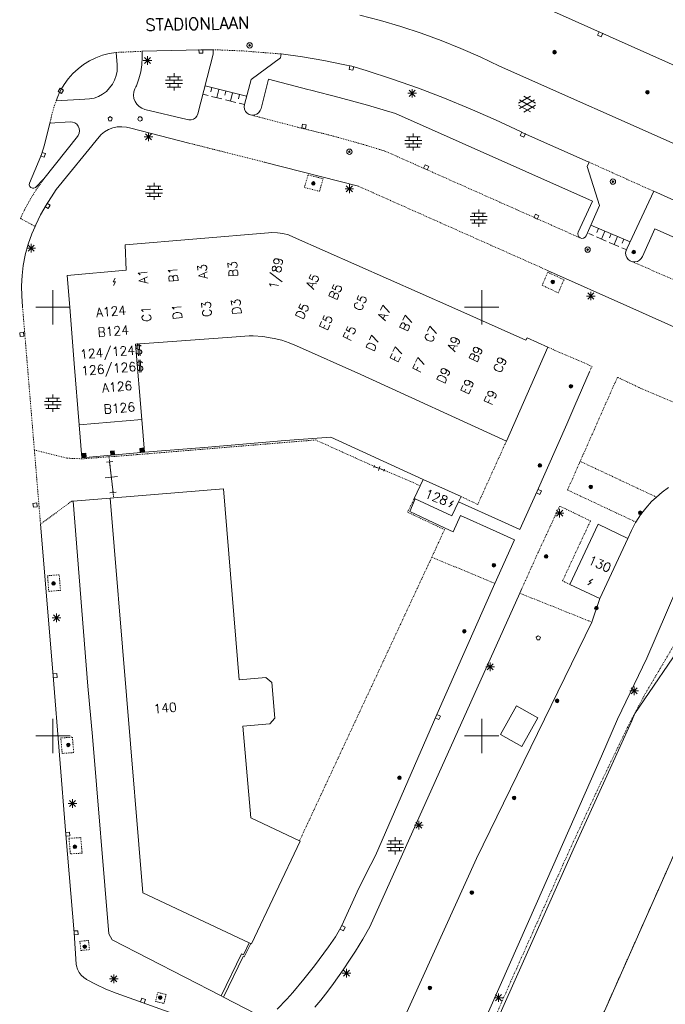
# Model space of a CAD drawing. Header units: millimetres. Extents: x 135944 to 142000, y 454200 to 456692.
# Tile 179 of 185: x 138146 to 138221, y 454519 to 454634. Entities that reach past the tile are written whole.
import ezdxf
from ezdxf.enums import TextEntityAlignment as Align

# ---------------------------------------------------------------- set-up
doc = ezdxf.new("R2010")
doc.units = ezdxf.units.MM
for name, pattern in [('TotaalGBKN2013X$0$DASHDOT', [1, 0.5, -0.25, 0, -0.25]), ('TotaalGBKN2013X$0$DOT', [0.25, 0, -0.25]), ('TotaalGBKN2013X$0$HIDDEN', [0.375, 0.25, -0.125])]:
    doc.linetypes.add(name, pattern=pattern)
doc.layers.get('0').update_dxf_attribs({"color": 251})
doc.layers.add('TotaalGBKN2013X$0$1', color=251, linetype='Continuous')
doc.layers.add('TotaalGBKN2013X$0$GBKN binnenstad 2009$0$SEMANT_ SYMB_', color=251, linetype='Continuous')
doc.styles.add('TotaalGBKN2013X$0$TXT', font='txt.shx')

# ---------------------------------------------------------------- blocks, each defined once
blk = doc.blocks.new('TotaalGBKN2013X$0$A$C7E336BC7')
at = {"linetype": 'Continuous', "lineweight": 0}
for p, q in [((138185792, 454634052), (138188192, 454633433)), ((138230741, 454624471), (138208361, 454634511)), ((138188192, 454633433), (138190571, 454632738)), ((138190571, 454632738), (138192926, 454631966)), ((138192926, 454631966), (138195255, 454631118)), ((138195255, 454631118), (138197555, 454630196)), ((138155013, 454629101), (138155777, 454629384)), ((138155777, 454629384), (138156566, 454629592)), ((138156566, 454629592), (138157371, 454629721)), ((138157501, 454628281), (138157371, 454629721)), ((138160426, 454629139), (138160370, 454628294)), ((138160411, 454629851), (138167261, 454630041)), ((138160411, 454629851), (138160426, 454629139)), ((138160687, 454628418), (138161395, 454629126)), ((138161395, 454628418), (138160687, 454629126)), ((138161041, 454628272), (138161041, 454629272)), ((138166891, 454622541), (138168701, 454629531)), ((138167261, 454630041), (138168671, 454630041)), ((138168701, 454629531), (138168671, 454630041)), ((138176541, 454629091), (138176611, 454629541)), ((138179100, 454629200), (138176611, 454629541)), ((138181578, 454628780), (138179100, 454629200)), ((138197555, 454630196), (138199825, 454629200)), ((138199825, 454629200), (138202061, 454628131)), ((138152936, 454627823), (138153585, 454628316)), ((138153585, 454628316), (138154280, 454628743)), ((138154280, 454628743), (138155013, 454629101)), ((138157484, 454627549), (138157510, 454628095)), ((138157510, 454628095), (138157501, 454628281)), ((138160370, 454628294), (138160235, 454627457)), ((138160541, 454628772), (138161541, 454628772)), ((138173101, 454626561), (138176541, 454629091)), ((138184040, 454628281), (138181578, 454628780)), ((138184841, 454628101), (138184040, 454628281)), ((138186521, 454627611), (138184841, 454628101)), ((138202061, 454628131), (138229751, 454615821)), ((138151797, 454626658), (138152338, 454627268)), ((138152338, 454627268), (138152936, 454627823)), ((138157196, 454626497), (138157378, 454627012)), ((138157378, 454627012), (138157484, 454627549)), ((138160235, 454627457), (138160021, 454626637)), ((138163320, 454626884), (138164920, 454626884)), ((138163620, 454626484), (138163620, 454626884)), ((138164120, 454626884), (138164120, 454627284)), ((138164620, 454626484), (138164620, 454626884)), ((138189590, 454626611), (138186521, 454627611)), ((138150995, 454625457), (138151319, 454625998)), ((138151319, 454625998), (138151797, 454626658)), ((138156616, 454625573), (138156940, 454626014)), ((138156940, 454626014), (138157196, 454626497)), ((138159661, 454625691), (138159546, 454625467)), ((138159731, 454625841), (138159661, 454625691)), ((138160021, 454626637), (138159731, 454625841)), ((138163140, 454626484), (138165100, 454626484)), ((138163140, 454626084), (138165100, 454626084)), ((138163320, 454625684), (138164920, 454625684)), ((138163620, 454625684), (138163620, 454626084)), ((138164120, 454626084), (138164120, 454626484)), ((138164120, 454625284), (138164120, 454625684)), ((138164620, 454625684), (138164620, 454626084)), ((138172577, 454624606), (138167741, 454625822)), ((138172321, 454623651), (138173101, 454626561)), ((138175151, 454626591), (138174261, 454623201)), ((138179721, 454625391), (138175151, 454626591)), ((138192634, 454625536), (138189590, 454626611)), ((138150391, 454624081), (138150576, 454624576)), ((138150576, 454624576), (138150790, 454625058)), ((138150790, 454625058), (138150995, 454625457)), ((138154802, 454624406), (138155315, 454624594)), ((138155315, 454624594), (138155795, 454624856)), ((138155795, 454624856), (138156232, 454625184)), ((138156232, 454625184), (138156616, 454625573)), ((138159437, 454625108), (138159406, 454624735)), ((138159406, 454624735), (138159455, 454624364)), ((138159546, 454625467), (138159437, 454625108)), ((138168102, 454624700), (138167490, 454624854)), ((138168547, 454625619), (138168425, 454625134)), ((138169706, 454624296), (138168503, 454624599)), ((138169348, 454625417), (138169104, 454624448)), ((138170150, 454625216), (138170028, 454624731)), ((138170952, 454625014), (138170708, 454624044)), ((138171753, 454624812), (138171631, 454624328)), ((138180078, 454625307), (138179721, 454625391)), ((138183387, 454624479), (138180078, 454625307)), ((138191391, 454624952), (138192391, 454624952)), ((138191537, 454624598), (138192245, 454625306)), ((138192245, 454624598), (138191537, 454625306)), ((138191891, 454624452), (138191891, 454625452)), ((138195649, 454624385), (138192634, 454625536)), ((138204268, 454623798), (138205670, 454624607)), ((138206268, 454623815), (138204882, 454624616)), ((138150391, 454624081), (138153721, 454624261)), ((138153721, 454624261), (138154267, 454624294)), ((138154267, 454624294), (138154802, 454624406)), ((138159455, 454624364), (138159581, 454624011)), ((138159581, 454624011), (138159779, 454623693)), ((138159779, 454623693), (138160040, 454623425)), ((138160040, 454623425), (138160352, 454623217)), ((138171309, 454623893), (138170106, 454624196)), ((138172318, 454623639), (138171710, 454623792)), ((138172292, 454623371), (138172321, 454623651)), ((138172342, 454623094), (138172292, 454623371)), ((138186675, 454623573), (138183387, 454624479)), ((138189941, 454622591), (138186675, 454623573)), ((138198636, 454623160), (138195649, 454624385)), ((138205669, 454622775), (138204268, 454623584)), ((138204405, 454623185), (138206138, 454624184)), ((138206138, 454623196), (138204406, 454624198)), ((138204882, 454622766), (138206268, 454623566)), ((138160352, 454623217), (138160701, 454623081)), ((138160701, 454623081), (138165651, 454621911)), ((138166612, 454622082), (138166785, 454622291)), ((138166785, 454622291), (138166891, 454622541)), ((138172467, 454622842), (138172342, 454623094)), ((138172659, 454622635), (138172467, 454622842)), ((138172900, 454622490), (138172659, 454622635)), ((138173044, 454622442), (138172900, 454622490)), ((138173230, 454622414), (138173044, 454622442)), ((138173511, 454622437), (138173230, 454622414)), ((138173773, 454622539), (138173511, 454622437)), ((138173997, 454622710), (138173773, 454622539)), ((138174164, 454622937), (138173997, 454622710)), ((138174261, 454623201), (138174164, 454622937)), ((138212901, 454612371), (138189941, 454622591)), ((138201591, 454621862), (138198636, 454623160)), ((138149021, 454618951), (138149661, 454621471)), ((138149661, 454621471), (138152001, 454621611)), ((138152001, 454621611), (138152285, 454621597)), ((138152285, 454621597), (138152554, 454621504)), ((138152554, 454621504), (138152787, 454621341)), ((138152787, 454621341), (138152966, 454621119)), ((138152966, 454621119), (138153076, 454620857)), ((138165651, 454621911), (138165853, 454621856)), ((138165853, 454621856), (138166125, 454621855)), ((138166125, 454621855), (138166385, 454621932)), ((138166385, 454621932), (138166612, 454622082)), ((138204513, 454620490), (138201591, 454621862)), ((138152861, 454619931), (138148951, 454614991)), ((138152941, 454620036), (138152861, 454619931)), ((138153063, 454620293), (138152941, 454620036)), ((138153109, 454620574), (138153063, 454620293)), ((138153076, 454620857), (138153109, 454620574)), ((138155619, 454620132), (138155381, 454619891)), ((138156035, 454620460), (138155619, 454620132)), ((138156495, 454620723), (138156035, 454620460)), ((138156990, 454620913), (138156495, 454620723)), ((138157508, 454621026), (138156990, 454620913)), ((138158037, 454621061), (138157508, 454621026)), ((138158566, 454621015), (138158037, 454621061)), ((138159081, 454620891), (138158566, 454621015)), ((138165855, 454619140), (138159081, 454620891)), ((138160807, 454619528), (138161515, 454620236)), ((138161515, 454619528), (138160807, 454620236)), ((138161161, 454619382), (138161161, 454620382)), ((138192013, 454619864), (138192013, 454620264)), ((138204861, 454620321), (138204513, 454620490)), ((138212391, 454616971), (138204861, 454620321)), ((138148656, 454617799), (138149021, 454618951)), ((138155381, 454619891), (138150401, 454613731)), ((138160661, 454619882), (138161661, 454619882)), ((138191033, 454619464), (138192993, 454619464)), ((138191033, 454619064), (138192993, 454619064)), ((138191213, 454619864), (138192813, 454619864)), ((138191513, 454619464), (138191513, 454619864)), ((138191513, 454618664), (138191513, 454619064)), ((138192013, 454619064), (138192013, 454619464)), ((138192513, 454619464), (138192513, 454619864)), ((138192513, 454618664), (138192513, 454619064)), ((138148221, 454616671), (138148656, 454617799)), ((138191213, 454618664), (138192813, 454618664)), ((138192013, 454618264), (138192013, 454618664)), ((138147271, 454614461), (138148221, 454616671)), ((138185631, 454614111), (138174620, 454616939)), ((138212525, 454616910), (138212271, 454616401)), ((138212271, 454616401), (138213711, 454611881)), ((138147251, 454614273), (138147271, 454614461)), ((138147311, 454614094), (138147251, 454614273)), ((138148951, 454614991), (138147970, 454613964)), ((138161796, 454614124), (138161796, 454614524)), ((138184207, 454613468), (138184915, 454614176)), ((138184915, 454613468), (138184207, 454614176)), ((138184561, 454613322), (138184561, 454614322)), ((138147438, 454613955), (138147311, 454614094)), ((138147611, 454613881), (138147438, 454613955)), ((138147800, 454613884), (138147611, 454613881)), ((138147970, 454613964), (138147800, 454613884)), ((138150401, 454613731), (138149211, 454611911)), ((138160816, 454613724), (138162776, 454613724)), ((138160816, 454613324), (138162776, 454613324)), ((138160996, 454614124), (138162596, 454614124)), ((138161296, 454613724), (138161296, 454614124)), ((138161296, 454612924), (138161296, 454613324)), ((138161796, 454613324), (138161796, 454613724)), ((138162296, 454613724), (138162296, 454614124)), ((138162296, 454612924), (138162296, 454613324)), ((138184061, 454613822), (138185061, 454613822)), ((138216951, 454606891), (138220041, 454613521)), ((138229751, 454609211), (138220041, 454613521)), ((138149211, 454611911), (138148573, 454610783)), ((138160996, 454612924), (138162596, 454612924)), ((138161796, 454612524), (138161796, 454612924)), ((138211241, 454608761), (138212901, 454612371)), ((138213711, 454611881), (138212161, 454608321)), ((138148573, 454610783), (138148005, 454609618)), ((138198838, 454610993), (138200438, 454610993)), ((138199138, 454610593), (138199138, 454610993)), ((138199638, 454610993), (138199638, 454611393)), ((138200138, 454610593), (138200138, 454610993)), ((138148005, 454609618), (138147925, 454609438)), ((138198658, 454610593), (138200618, 454610593)), ((138198658, 454610193), (138200618, 454610193)), ((138198838, 454609793), (138200438, 454609793)), ((138199138, 454609793), (138199138, 454610193)), ((138199638, 454610193), (138199638, 454610593)), ((138199638, 454609393), (138199638, 454609793)), ((138200138, 454609793), (138200138, 454610193)), ((138147563, 454608563), (138147137, 454607352)), ((138147925, 454609438), (138147563, 454608563)), ((138175129, 454608677), (138158410, 454607295)), ((138175527, 454608708), (138175129, 454608677)), ((138176178, 454608694), (138175527, 454608708)), ((138176822, 454608601), (138176178, 454608694)), ((138177451, 454608429), (138176822, 454608601)), ((138211193, 454608588), (138211241, 454608761)), ((138211215, 454608387), (138211193, 454608588)), ((138213014, 454608354), (138212460, 454608590)), ((138217289, 454607617), (138212706, 454609572)), ((138213591, 454609195), (138213395, 454608735)), ((138214329, 454608880), (138213937, 454607960)), ((138215067, 454608565), (138214871, 454608105)), ((138218731, 454605921), (138220171, 454609141)), ((138220171, 454609141), (138229054, 454605216)), ((138147137, 454607352), (138146787, 454606118)), ((138147481, 454606392), (138147481, 454607392)), ((138158410, 454607295), (138158556, 454604333)), ((138178053, 454608182), (138177451, 454608429)), ((138178053, 454608182), (138196493, 454600000)), ((138211312, 454608211), (138211215, 454608387)), ((138211469, 454608086), (138211312, 454608211)), ((138211480, 454608081), (138211469, 454608086)), ((138211669, 454608031), (138211480, 454608081)), ((138211868, 454608058), (138211669, 454608031)), ((138212041, 454608160), (138211868, 454608058)), ((138212161, 454608321), (138212041, 454608160)), ((138214490, 454607724), (138213383, 454608196)), ((138215967, 454607094), (138214860, 454607566)), ((138215806, 454608250), (138215413, 454607330)), ((138216544, 454607935), (138216348, 454607475)), ((138146981, 454606892), (138147981, 454606892)), ((138147127, 454606538), (138147835, 454607246)), ((138147835, 454606538), (138147127, 454607246)), ((138216890, 454606700), (138216336, 454606936)), ((138216768, 454606357), (138216822, 454606637)), ((138216794, 454606074), (138216768, 454606357)), ((138216822, 454606637), (138216951, 454606891)), ((138146774, 454606060), (138146552, 454604880)), ((138146787, 454606118), (138146774, 454606060)), ((138216897, 454605808), (138216794, 454606074)), ((138217069, 454605581), (138216897, 454605808)), ((138217298, 454605411), (138217069, 454605581)), ((138217566, 454605311), (138217298, 454605411)), ((138217566, 454605311), (138217850, 454605289)), ((138217850, 454605289), (138218129, 454605346)), ((138218129, 454605346), (138218382, 454605478)), ((138218382, 454605478), (138218588, 454605675)), ((138218588, 454605675), (138218731, 454605921)), ((138146552, 454604880), (138146410, 454603688)), ((138158556, 454604333), (138151660, 454603697)), ((138207671, 454604291), (138217254, 454600000)), ((138146410, 454603688), (138146347, 454602489)), ((138151960, 454600000), (138151660, 454603697)), ((138146347, 454602489), (138146364, 454601288)), ((138150000, 454600000), (138150000, 454602000)), ((138200000, 454600000), (138200000, 454602000)), ((138212347, 454600958), (138213055, 454601666)), ((138213055, 454600958), (138212347, 454601666)), ((138212701, 454600812), (138212701, 454601812)), ((138146364, 454601288), (138146461, 454600091)), ((138212201, 454601312), (138213201, 454601312)), ((138150000, 454600000), (138148000, 454600000)), ((138150000, 454600000), (138152000, 454600000)), ((138200000, 454600000), (138198000, 454600000)), ((138200000, 454600000), (138202000, 454600000))]:
    blk.add_line(p, q, dxfattribs=at)
at = {"linetype": 'TotaalGBKN2013X$0$HIDDEN', "lineweight": 0}
for p, q in [((138157371, 454629721), (138160411, 454629851)), ((138172211, 454629891), (138168671, 454630041)), ((138176611, 454629541), (138172211, 454629891)), ((138149874, 454622477), (138150165, 454623463)), ((138150165, 454623463), (138150391, 454624081)), ((138149661, 454621471), (138149874, 454622477)), ((138173044, 454622442), (138178566, 454620993)), ((138178566, 454620993), (138181864, 454620177)), ((138181864, 454620177), (138183253, 454619808)), ((138165855, 454619140), (138174620, 454616939)), ((138183253, 454619808), (138186523, 454618883)), ((138186523, 454618883), (138188714, 454618216)), ((138188714, 454618216), (138211469, 454608086)), ((138212525, 454616910), (138212391, 454616971)), ((138220041, 454613521), (138212525, 454616910)), ((138148139, 454613842), (138148951, 454614991)), ((138147395, 454612648), (138148139, 454613842)), ((138207671, 454604291), (138185631, 454614111)), ((138146719, 454611414), (138147395, 454612648)), ((138146211, 454610361), (138146719, 454611414)), ((138147925, 454609438), (138146211, 454610361)), ((138217566, 454605311), (138228114, 454600674)), ((138146469, 454600000), (138146461, 454600091))]:
    blk.add_line(p, q, dxfattribs=at)
at = {"linetype": 'TotaalGBKN2013X$0$DOT', "lineweight": 0}
for p, q in [((138179321, 454613971), (138179741, 454615441)), ((138179741, 454615441), (138181501, 454614991)), ((138181501, 454614991), (138181081, 454613521)), ((138181081, 454613521), (138179321, 454613971)), ((138207031, 454602561), (138207701, 454604081)), ((138207701, 454604081), (138209581, 454603201)), ((138209581, 454603201), (138208911, 454601681)), ((138208911, 454601681), (138207031, 454602561))]:
    blk.add_line(p, q, dxfattribs=at)
at = {"linetype": 'Continuous', "lineweight": 0}
for points in [[(138213679, 454632142), (138213494, 454631731), (138213905, 454631547), (138214089, 454631957)], [(138167033, 454630068), (138167039, 454629618), (138167489, 454629625), (138167483, 454630075)], [(138184633, 454628178), (138184526, 454627741), (138184963, 454627634), (138185070, 454628071)], [(138150615, 454625159), (138151005, 454624934), (138151229, 454625324), (138150839, 454625549), (138150615, 454625159)], [(138156535, 454621752), (138156828, 454621752), (138156931, 454622070), (138156681, 454622252), (138156431, 454622070), (138156535, 454621752)], [(138179445, 454620836), (138179538, 454621276), (138179098, 454621369), (138179005, 454620929), (138179445, 454620836)], [(138204666, 454620431), (138204485, 454620019), (138204896, 454619837), (138205078, 454620249)], [(138148571, 454617642), (138148996, 454617493), (138149145, 454617918), (138148720, 454618066)], [(138193625, 454616018), (138193816, 454616425), (138193408, 454616616), (138193217, 454616209), (138193625, 454616018)], [(138149072, 454611733), (138149461, 454611506), (138149687, 454611895), (138149298, 454612121)], [(138206448, 454610255), (138206649, 454610658), (138206247, 454610859), (138206046, 454610457), (138206448, 454610255)], [(138157079, 454602532), (138157291, 454602982), (138157042, 454602960), (138157253, 454603410)]]:
    blk.add_lwpolyline(points, dxfattribs=at)
for centre, radius in [((138172937, 454630548), 310), ((138172937, 454630548), 95), ((138172937, 454630548), 35), ((138172937, 454630548), 22.4), ((138208481, 454629752), 215), ((138208481, 454629752), 155), ((138208481, 454629752), 95), ((138208481, 454629752), 35), ((138219301, 454625072), 215), ((138219301, 454625072), 155), ((138219301, 454625072), 95), ((138219301, 454625072), 35), ((138160171, 454621962), 250), ((138184567, 454618138), 310), ((138184567, 454618138), 95), ((138184567, 454618138), 35), ((138184567, 454618138), 22.4), ((138180361, 454614442), 215), ((138180361, 454614442), 155), ((138180361, 454614442), 95), ((138180361, 454614442), 35), ((138215286, 454614657), 310), ((138215286, 454614657), 95), ((138215286, 454614657), 35), ((138215286, 454614657), 22.4), ((138212338, 454606727), 310), ((138212338, 454606727), 95), ((138212338, 454606727), 35), ((138212338, 454606727), 22.4), ((138217711, 454606442), 215), ((138217711, 454606442), 155), ((138217711, 454606442), 95), ((138217711, 454606442), 35), ((138208271, 454602952), 215), ((138208271, 454602952), 155), ((138208271, 454602952), 95), ((138208271, 454602952), 35)]:
    blk.add_circle(centre, radius, dxfattribs=at)
at = {"linetype": 'Continuous', "lineweight": 0, "style": 'TotaalGBKN2013X$0$TXT'}
blk.add_text('STADIONLAAN', height=1400, rotation=1.29314, dxfattribs=at).set_placement((138160789, 454632236))
for s, rotation, p in [('A3', 94.7281, (138167386, 454605031)), ('B3', 94.7281, (138170916, 454605357)), ('1/89', 79.8891, (138176340, 454605795)), ('A1', 94.7281, (138160434, 454604436)), ('B1', 94.7281, (138163937, 454604735)), ('A5', 66.0619, (138180629, 454603813)), ('B5', 66.0619, (138183321, 454602649)), ('C3', 94.7432, (138167844, 454600707)), ('D3', 94.7431, (138171312, 454600980)), ('C5', 66.0619, (138186209, 454601362)), ('C1', 94.7432, (138160808, 454600132)), ('D1', 94.7432, (138164400, 454600415)), ('A7', 65.5503, (138188985, 454600138))]:
    blk.add_text(s, height=1054, rotation=rotation, dxfattribs=at).set_placement(p, align=Align.MIDDLE_RIGHT)
blk = doc.blocks.new('TotaalGBKN2013X$0$A$C74320002')
at = {"linetype": 'TotaalGBKN2013X$0$HIDDEN', "lineweight": 0}
for p, q in [((138147846, 454583350), (138146469, 454600000)), ((138148561, 454574696), (138147846, 454583350)), ((138147846, 454583350), (138151661, 454582391)), ((138151661, 454582391), (138153541, 454582327)), ((138220350, 454577860), (138211468, 454582024)), ((138148561, 454574696), (138152211, 454577391)), ((138152211, 454577391), (138152361, 454577391)), ((138201528, 454567768), (138194175, 454570857)), ((138204426, 454566645), (138212831, 454563275))]:
    blk.add_line(p, q, dxfattribs=at)
at = {"linetype": 'Continuous', "lineweight": 0}
for p, q in [((138150000, 454600000), (138148000, 454600000)), ((138150000, 454600000), (138152000, 454600000)), ((138150000, 454600000), (138150000, 454598000)), ((138152477, 454593456), (138151960, 454600000)), ((138196493, 454600000), (138205142, 454596162)), ((138200000, 454600000), (138198000, 454600000)), ((138200000, 454600000), (138202000, 454600000)), ((138200000, 454600000), (138200000, 454598000)), ((138217254, 454600000), (138226362, 454595922)), ((138159639, 454595709), (138170868, 454596516)), ((138170868, 454596516), (138172869, 454596677)), ((138172869, 454596677), (138173346, 454596663)), ((138173346, 454596663), (138174464, 454596572)), ((138174464, 454596572), (138175574, 454596402)), ((138175574, 454596402), (138175801, 454596362)), ((138175801, 454596362), (138176687, 454596152)), ((138176687, 454596152), (138177552, 454595866)), ((138177552, 454595866), (138178389, 454595505)), ((138205142, 454596162), (138205268, 454596447)), ((138205268, 454596447), (138207711, 454595331)), ((138160367, 454586910), (138159639, 454595709)), ((138178389, 454595505), (138185901, 454592150)), ((138207711, 454595331), (138202868, 454584393)), ((138153068, 454586283), (138152477, 454593456)), ((138212511, 454592371), (138210846, 454588529)), ((138185901, 454592150), (138202868, 454584393)), ((138149009, 454589007), (138150969, 454589007)), ((138149189, 454589407), (138150789, 454589407)), ((138149489, 454589007), (138149489, 454589407)), ((138149989, 454589407), (138149989, 454589807)), ((138149989, 454588607), (138149989, 454589007)), ((138150489, 454589007), (138150489, 454589407)), ((138149009, 454588607), (138150969, 454588607)), ((138149189, 454588207), (138150789, 454588207)), ((138149489, 454588207), (138149489, 454588607)), ((138149989, 454587807), (138149989, 454588207)), ((138150489, 454588207), (138150489, 454588607)), ((138210846, 454588529), (138209913, 454586377)), ((138160367, 454586910), (138153068, 454586283)), ((138160685, 454583088), (138160367, 454586910)), ((138153068, 454586283), (138153385, 454582435)), ((138209913, 454586377), (138206460, 454578556)), ((138177090, 454584473), (138167654, 454583634)), ((138182420, 454584863), (138177090, 454584473)), ((138193152, 454579914), (138182420, 454584863)), ((138167654, 454583634), (138160685, 454583088)), ((138153385, 454582435), (138160685, 454583088)), ((138156260, 454581934), (138156973, 454582014)), ((138156617, 454581974), (138157015, 454578408)), ((138187405, 454581295), (138187489, 454581529)), ((138187447, 454581412), (138188617, 454580992)), ((138187948, 454580967), (138188117, 454581436)), ((138188575, 454580875), (138188659, 454581109)), ((138156102, 454580111), (138157529, 454580271)), ((138193152, 454579914), (138192819, 454579185)), ((138197587, 454577918), (138193152, 454579914)), ((138169881, 454578821), (138157089, 454577753)), ((138171731, 454556551), (138169881, 454578821)), ((138192819, 454579185), (138192133, 454577687)), ((138221751, 454578961), (138221031, 454578435)), ((138156679, 454577719), (138152361, 454577391)), ((138156659, 454578368), (138157372, 454578448)), ((138157089, 454577753), (138156679, 454577719)), ((138156679, 454577719), (138160501, 454531711)), ((138191601, 454576191), (138192244, 454577636)), ((138192133, 454577687), (138192244, 454577636)), ((138192244, 454577636), (138196503, 454575659)), ((138197286, 454577298), (138197587, 454577918)), ((138206460, 454578556), (138204442, 454574082)), ((138219793, 454577326), (138220350, 454577860)), ((138221031, 454578435), (138220350, 454577860)), ((138152361, 454577391), (138154091, 454555791)), ((138196503, 454575659), (138197286, 454577298)), ((138197286, 454577298), (138202299, 454575045)), ((138208719, 454575633), (138209427, 454576341)), ((138209427, 454575633), (138208719, 454576341)), ((138209073, 454575487), (138209073, 454576487)), ((138218506, 454575786), (138219119, 454576582)), ((138219119, 454576582), (138219793, 454577326)), ((138195740, 454574247), (138191601, 454576191)), ((138197531, 454575701), (138196671, 454573811)), ((138201689, 454573828), (138197531, 454575701)), ((138208573, 454575987), (138209573, 454575987)), ((138217959, 454574944), (138218506, 454575786)), ((138148561, 454574696), (138150021, 454557001)), ((138196671, 454573811), (138195740, 454574247)), ((138204442, 454574082), (138202299, 454575045)), ((138210278, 454567670), (138213574, 454574685)), ((138213574, 454574685), (138217031, 454573025)), ((138217444, 454573977), (138217930, 454574894)), ((138217930, 454574894), (138217959, 454574944)), ((138201528, 454567768), (138203791, 454572881)), ((138203791, 454572881), (138201689, 454573828)), ((138217031, 454573025), (138213745, 454566015)), ((138217031, 454573025), (138217444, 454573977)), ((138219242, 454559079), (138224324, 454570952)), ((138194771, 454552501), (138201528, 454567768)), ((138204666, 454567179), (138204426, 454566645)), ((138213745, 454566015), (138210278, 454567670)), ((138186941, 454527741), (138204426, 454566645)), ((138212831, 454563275), (138213745, 454566015)), ((138149931, 454563782), (138150931, 454563782)), ((138150077, 454563428), (138150785, 454564136)), ((138150785, 454563428), (138150077, 454564136)), ((138150431, 454563282), (138150431, 454564282)), ((138212831, 454563275), (138199381, 454535721)), ((138224020, 454561700), (138217833, 454552629)), ((138215823, 454551945), (138219242, 454559079)), ((138200485, 454558057), (138201485, 454558057)), ((138200631, 454557703), (138201339, 454558411)), ((138201339, 454557703), (138200631, 454558411)), ((138200985, 454557557), (138200985, 454558557)), ((138150021, 454557001), (138151501, 454538521)), ((138174831, 454556811), (138171731, 454556551)), ((138175521, 454556251), (138174831, 454556811)), ((138154091, 454555791), (138154631, 454549941)), ((138175881, 454552091), (138175521, 454556251)), ((138217397, 454554918), (138218105, 454555626)), ((138218105, 454554918), (138217397, 454555626)), ((138217751, 454554772), (138217751, 454555772)), ((138217251, 454555272), (138218251, 454555272)), ((138202171, 454550165), (138204041, 454553498)), ((138204041, 454553498), (138206543, 454552094)), ((138187591, 454536071), (138194771, 454552501)), ((138217833, 454552629), (138217488, 454551768)), ((138150000, 454550000), (138150000, 454552000)), ((138172151, 454551151), (138175301, 454551421)), ((138173061, 454540431), (138172151, 454551151)), ((138175301, 454551421), (138175881, 454552091)), ((138200000, 454550000), (138200000, 454552000)), ((138206543, 454552094), (138204674, 454548761)), ((138217488, 454551768), (138210642, 454536705)), ((138213955, 454547631), (138215823, 454551945)), ((138148000, 454550000), (138150000, 454550000)), ((138150000, 454550000), (138152000, 454550000)), ((138150000, 454548000), (138150000, 454550000)), ((138154631, 454549941), (138156521, 454526901)), ((138198000, 454550000), (138200000, 454550000)), ((138200000, 454550000), (138202000, 454550000)), ((138200000, 454548000), (138200000, 454550000)), ((138204674, 454548761), (138202171, 454550165)), ((138206325, 454530367), (138213955, 454547631)), ((138151781, 454542112), (138152781, 454542112)), ((138151927, 454541758), (138152635, 454542466)), ((138152635, 454541758), (138151927, 454542466)), ((138152281, 454541612), (138152281, 454542612)), ((138178749, 454537760), (138173061, 454540431)), ((138192157, 454539598), (138193157, 454539598)), ((138192303, 454539244), (138193011, 454539952)), ((138193011, 454539244), (138192303, 454539952)), ((138192657, 454539098), (138192657, 454540098)), ((138151501, 454538521), (138152480, 454527030)), ((138178811, 454537731), (138173157, 454525743)), ((138178749, 454537760), (138178811, 454537731)), ((138188912, 454537385), (138190872, 454537385)), ((138189092, 454537785), (138190692, 454537785)), ((138189392, 454537385), (138189392, 454537785)), ((138189892, 454537785), (138189892, 454538185)), ((138189892, 454536985), (138189892, 454537385)), ((138190392, 454537385), (138190392, 454537785)), ((138222895, 454537270), (138213270, 454515622)), ((138188912, 454536985), (138190872, 454536985)), ((138189092, 454536585), (138190692, 454536585)), ((138189392, 454536585), (138189392, 454536985)), ((138189892, 454536185), (138189892, 454536585)), ((138190392, 454536585), (138190392, 454536985)), ((138210642, 454536705), (138198212, 454508803)), ((138199381, 454535721), (138186391, 454507011)), ((138186523, 454533957), (138187591, 454536071)), ((138185481, 454531831), (138186523, 454533957)), ((138160501, 454531711), (138172894, 454525867)), ((138183681, 454527881), (138185481, 454531831)), ((138197656, 454510826), (138206325, 454530367)), ((138152480, 454527030), (138152730, 454523370)), ((138156521, 454526901), (138156901, 454526221)), ((138182932, 454526586), (138183423, 454527401)), ((138183423, 454527401), (138183681, 454527881)), ((138186121, 454526298), (138186941, 454527741)), ((138156901, 454526221), (138169609, 454519669)), ((138172211, 454524481), (138172894, 454525867)), ((138172311, 454524221), (138173072, 454525783)), ((138173072, 454525783), (138172894, 454525867)), ((138173157, 454525743), (138173072, 454525783)), ((138182127, 454525407), (138182932, 454526586)), ((138185263, 454524881), (138186121, 454526298)), ((138180484, 454523187), (138182127, 454525407)), ((138184671, 454523951), (138185263, 454524881)), ((138169609, 454519669), (138172007, 454524576)), ((138169878, 454519530), (138172190, 454524278)), ((138172007, 454524576), (138172211, 454524481)), ((138172190, 454524278), (138172311, 454524221)), ((138183854, 454522728), (138184671, 454523951)), ((138152730, 454523370), (138152752, 454523201)), ((138152752, 454523201), (138152862, 454522797)), ((138152862, 454522797), (138153047, 454522422)), ((138153047, 454522422), (138153299, 454522089)), ((138179257, 454521621), (138180484, 454523187)), ((138182717, 454521125), (138183854, 454522728)), ((138183716, 454522344), (138184716, 454522344)), ((138183862, 454521990), (138184570, 454522698)), ((138184570, 454521990), (138183862, 454522698)), ((138184216, 454521844), (138184216, 454522844)), ((138153299, 454522089), (138153610, 454521810)), ((138153610, 454521810), (138153880, 454521640)), ((138153880, 454521640), (138153936, 454521607)), ((138153936, 454521607), (138155046, 454520993)), ((138156600, 454521670), (138157600, 454521670)), ((138156746, 454521316), (138157454, 454522024)), ((138157454, 454521316), (138156746, 454522024)), ((138157100, 454521170), (138157100, 454522170)), ((138177981, 454520091), (138179257, 454521621)), ((138155046, 454520993), (138156192, 454520450)), ((138156192, 454520450), (138157370, 454519980)), ((138177258, 454519284), (138177981, 454520091)), ((138181240, 454519188), (138182043, 454520222)), ((138182043, 454520222), (138182717, 454521125)), ((138157370, 454519980), (138174410, 454513920)), ((138169878, 454519530), (138169609, 454519669)), ((138174861, 454516961), (138169878, 454519530)), ((138176129, 454518122), (138177258, 454519284)), ((138180549, 454518348), (138181240, 454519188)), ((138201451, 454519472), (138202451, 454519472)), ((138201597, 454519118), (138202305, 454519826)), ((138202305, 454519118), (138201597, 454519826)), ((138201951, 454518972), (138201951, 454519972))]:
    blk.add_line(p, q, dxfattribs=at)
at = {"linetype": 'TotaalGBKN2013X$0$DASHDOT', "lineweight": 0}
for p, q in [((138207711, 454595331), (138212849, 454593106)), ((138212534, 454592420), (138212511, 454592371)), ((138212849, 454593106), (138212534, 454592420)), ((138215811, 454591838), (138213785, 454587267)), ((138218333, 454590641), (138215811, 454591838)), ((138223897, 454588250), (138218333, 454590641)), ((138211468, 454582024), (138213785, 454587267)), ((138159800, 454582808), (138180631, 454584521)), ((138180631, 454584521), (138186867, 454581697)), ((138202868, 454584393), (138199525, 454577000)), ((138156552, 454582558), (138153541, 454582327)), ((138156552, 454582558), (138159800, 454582808)), ((138209992, 454578685), (138211468, 454582024)), ((138186867, 454581697), (138187456, 454581433)), ((138187456, 454581433), (138187546, 454581376)), ((138189246, 454580740), (138188549, 454581016)), ((138192819, 454579185), (138189246, 454580740)), ((138213560, 454577009), (138209992, 454578685)), ((138191339, 454576093), (138192133, 454577687)), ((138199525, 454577000), (138197587, 454577918)), ((138209079, 454576815), (138206671, 454571641)), ((138212665, 454575082), (138209079, 454576815)), ((138217959, 454574944), (138213560, 454577009)), ((138195655, 454574066), (138191339, 454576093)), ((138194175, 454570857), (138195655, 454574066)), ((138212665, 454575082), (138209411, 454568084)), ((138194175, 454570857), (138178749, 454537760)), ((138206671, 454571641), (138204666, 454567179)), ((138209411, 454568084), (138210278, 454567670)), ((138223055, 454561699), (138218981, 454554797)), ((138218981, 454554797), (138217833, 454552629)), ((138217833, 454552629), (138217090, 454551226)), ((138217090, 454551226), (138213647, 454544066)), ((138213647, 454544066), (138210267, 454536786)), ((138222895, 454537270), (138213270, 454515622)), ((138210267, 454536786), (138203391, 454521387)), ((138203391, 454521387), (138193981, 454500122))]:
    blk.add_line(p, q, dxfattribs=at)
at = {"linetype": 'TotaalGBKN2013X$0$DOT', "lineweight": 0}
for p, q in [((138156552, 454582558), (138157089, 454577753)), ((138188549, 454581016), (138187546, 454581376)), ((138149380, 454568680), (138150740, 454568800)), ((138149520, 454566860), (138149380, 454568680)), ((138150740, 454568800), (138150880, 454566980)), ((138150880, 454566980), (138149520, 454566860)), ((138150920, 454549760), (138152270, 454549860)), ((138151090, 454547960), (138150920, 454549760)), ((138152270, 454549860), (138152440, 454548060)), ((138152440, 454548060), (138151090, 454547960)), ((138151880, 454538060), (138153250, 454538140)), ((138152040, 454536250), (138151880, 454538060)), ((138153250, 454538140), (138153410, 454536330)), ((138153410, 454536330), (138152040, 454536250)), ((138154150, 454526150), (138153150, 454526050)), ((138153150, 454526050), (138153270, 454524980)), ((138154270, 454525080), (138154150, 454526150)), ((138153270, 454524980), (138154270, 454525080)), ((138162220, 454520084), (138161975, 454519036)), ((138163196, 454519843), (138162220, 454520084)), ((138161975, 454519036), (138162951, 454518795)), ((138162951, 454518795), (138163196, 454519843))]:
    blk.add_line(p, q, dxfattribs=at)
at = {"linetype": 'Continuous', "lineweight": 0}
for points in [[(138146184, 454596583), (138146631, 454596633), (138146582, 454597080), (138146134, 454597031), (138146184, 454596583)], [(138156752, 454582803), (138157180, 454582839), (138157144, 454583268), (138156716, 454583231), (138156752, 454582803)], [(138156807, 454582868), (138157116, 454582894), (138157089, 454583203), (138156781, 454583177), (138156807, 454582868)], [(138160191, 454583117), (138160619, 454583158), (138160578, 454583586), (138160150, 454583545), (138160191, 454583117)], [(138160245, 454583183), (138160553, 454583212), (138160524, 454583521), (138160215, 454583491), (138160245, 454583183)], [(138160299, 454583248), (138160488, 454583266), (138160470, 454583455), (138160281, 454583437), (138160299, 454583248)], [(138160353, 454583313), (138160422, 454583320), (138160416, 454583390), (138160346, 454583383), (138160353, 454583313)], [(138153445, 454582531), (138153873, 454582567), (138153837, 454582996), (138153409, 454582959), (138153445, 454582531)], [(138153500, 454582596), (138153809, 454582622), (138153782, 454582931), (138153474, 454582905), (138153500, 454582596)], [(138153554, 454582661), (138153744, 454582677), (138153728, 454582866), (138153538, 454582850), (138153554, 454582661)], [(138153609, 454582725), (138153679, 454582731), (138153673, 454582801), (138153603, 454582795), (138153609, 454582725)], [(138156861, 454582933), (138157051, 454582949), (138157035, 454583138), (138156845, 454583122), (138156861, 454582933)], [(138156916, 454582997), (138156986, 454583003), (138156980, 454583073), (138156910, 454583067), (138156916, 454582997)], [(138206368, 454578345), (138206779, 454578164), (138206961, 454578576), (138206549, 454578757)], [(138147727, 454576670), (138148173, 454576729), (138148115, 454577175), (138147669, 454577117), (138147727, 454576670)], [(138196138, 454576723), (138196541, 454577014), (138196313, 454577116), (138196716, 454577407)], [(138212351, 454567614), (138212754, 454567905), (138212526, 454568007), (138212929, 454568298)], [(138206435, 454561192), (138206728, 454561192), (138206831, 454561510), (138206581, 454561692), (138206331, 454561510), (138206435, 454561192)], [(138150035, 454556780), (138150484, 454556816), (138150448, 454557265), (138149999, 454557228)], [(138194592, 454552092), (138195003, 454551910), (138195185, 454552321), (138194774, 454552503)], [(138151515, 454538300), (138151964, 454538336), (138151928, 454538785), (138151479, 454538748)], [(138152495, 454526805), (138152944, 454526836), (138152914, 454527285), (138152465, 454527254)], [(138183480, 454527479), (138183883, 454527278), (138184084, 454527681), (138183681, 454527882)], [(138160642, 454518825), (138160792, 454519249), (138160368, 454519400), (138160218, 454518976)]]:
    blk.add_lwpolyline(points, dxfattribs=at)
for centre, radius in [((138210379, 454590780), 215), ((138210379, 454590780), 155), ((138210379, 454590780), 95), ((138210379, 454590780), 35), ((138206772, 454581549), 215), ((138206772, 454581549), 155), ((138206772, 454581549), 95), ((138206772, 454581549), 35), ((138212697, 454579052), 215), ((138212697, 454579052), 155), ((138212697, 454579052), 95), ((138212697, 454579052), 35), ((138218468, 454576032), 215), ((138218468, 454576032), 155), ((138218468, 454576032), 95), ((138218468, 454576032), 35), ((138207497, 454570945), 215), ((138207497, 454570945), 155), ((138207497, 454570945), 95), ((138207497, 454570945), 35), ((138201411, 454569912), 215), ((138201411, 454569912), 155), ((138201411, 454569912), 95), ((138201411, 454569912), 35), ((138150081, 454567792), 215), ((138150081, 454567792), 155), ((138150081, 454567792), 95), ((138150081, 454567792), 35), ((138213363, 454564921), 215), ((138213363, 454564921), 155), ((138213363, 454564921), 95), ((138213363, 454564921), 35), ((138197961, 454562212), 215), ((138197961, 454562212), 155), ((138197961, 454562212), 95), ((138197961, 454562212), 35), ((138208775, 454554094), 215), ((138208775, 454554094), 155), ((138208775, 454554094), 95), ((138208775, 454554094), 35), ((138151801, 454548952), 215), ((138151801, 454548952), 155), ((138151801, 454548952), 95), ((138151801, 454548952), 35), ((138190391, 454545122), 215), ((138190391, 454545122), 155), ((138190391, 454545122), 95), ((138190391, 454545122), 35), ((138203768, 454542780), 215), ((138203768, 454542780), 155), ((138203768, 454542780), 95), ((138203768, 454542780), 35), ((138152571, 454537082), 215), ((138152571, 454537082), 155), ((138152571, 454537082), 95), ((138152571, 454537082), 35), ((138198836, 454531727), 215), ((138198836, 454531727), 155), ((138198836, 454531727), 95), ((138198836, 454531727), 35), ((138153721, 454525422), 215), ((138153721, 454525422), 155), ((138153721, 454525422), 95), ((138153721, 454525422), 35), ((138193943, 454520605), 215), ((138193943, 454520605), 155), ((138193943, 454520605), 95), ((138193943, 454520605), 35), ((138162521, 454519482), 215), ((138162521, 454519482), 155), ((138162521, 454519482), 95), ((138162521, 454519482), 35)]:
    blk.add_circle(centre, radius, dxfattribs=at)
at = {"linetype": 'Continuous', "lineweight": 0, "style": 'TotaalGBKN2013X$0$TXT'}
for s, rotation, p in [('D5', 65.5398, (138178679, 454598697)), ('A124', 4.6422, (138155018, 454599374)), ('E5', 65.5398, (138181481, 454597424)), ('B124', 4.6422, (138155203, 454597058)), ('F5', 65.5398, (138184228, 454596189)), ('D7', 65.5398, (138186925, 454594980)), ('124/124$', 4.6422, (138153176, 454594500)), ('E7', 65.5398, (138189712, 454593703)), ('126/126$', 4.6298, (138153307, 454592577)), ('F7', 65.5398, (138192349, 454592497)), ('D9', 65.5398, (138195164, 454591212)), ('A126', 4.6422, (138155732, 454590597)), ('E9', 65.5398, (138197941, 454589945)), ('F9', 65.5398, (138200675, 454588701)), ('B126', 4.6422, (138155931, 454588104)), ('128', 338.4368, (138193453, 454578343)), ('130', 336.2835, (138212511, 454570602)), ('140', 4.7569, (138161738, 454553157))]:
    blk.add_text(s, height=1054, rotation=rotation, dxfattribs=at).set_placement(p, align=Align.MIDDLE_LEFT)
for s, p in [('B7', (138191593, 454598978)), ('C7', (138194471, 454597685)), ('A9', (138197088, 454596538)), ('B9', (138199703, 454595386)), ('C9', (138202503, 454594144))]:
    blk.add_text(s, height=1054, rotation=65.5503, dxfattribs=at).set_placement(p, align=Align.MIDDLE_RIGHT)

msp = doc.modelspace()

# ---------------------------------------------------------------- block references
at = {"layer": 'TotaalGBKN2013X$0$1', "xscale": 0.0009999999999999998, "yscale": 0.0009999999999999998, "zscale": 0.0009999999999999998}
msp.add_blockref('TotaalGBKN2013X$0$A$C74320002', (0, 0), dxfattribs=at)
at = {"layer": 'TotaalGBKN2013X$0$GBKN binnenstad 2009$0$SEMANT_ SYMB_', "xscale": 0.0009999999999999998, "yscale": 0.0009999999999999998, "zscale": 0.0009999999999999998}
msp.add_blockref('TotaalGBKN2013X$0$A$C7E336BC7', (0, 0), dxfattribs=at)

doc.saveas('drawing.dxf')
